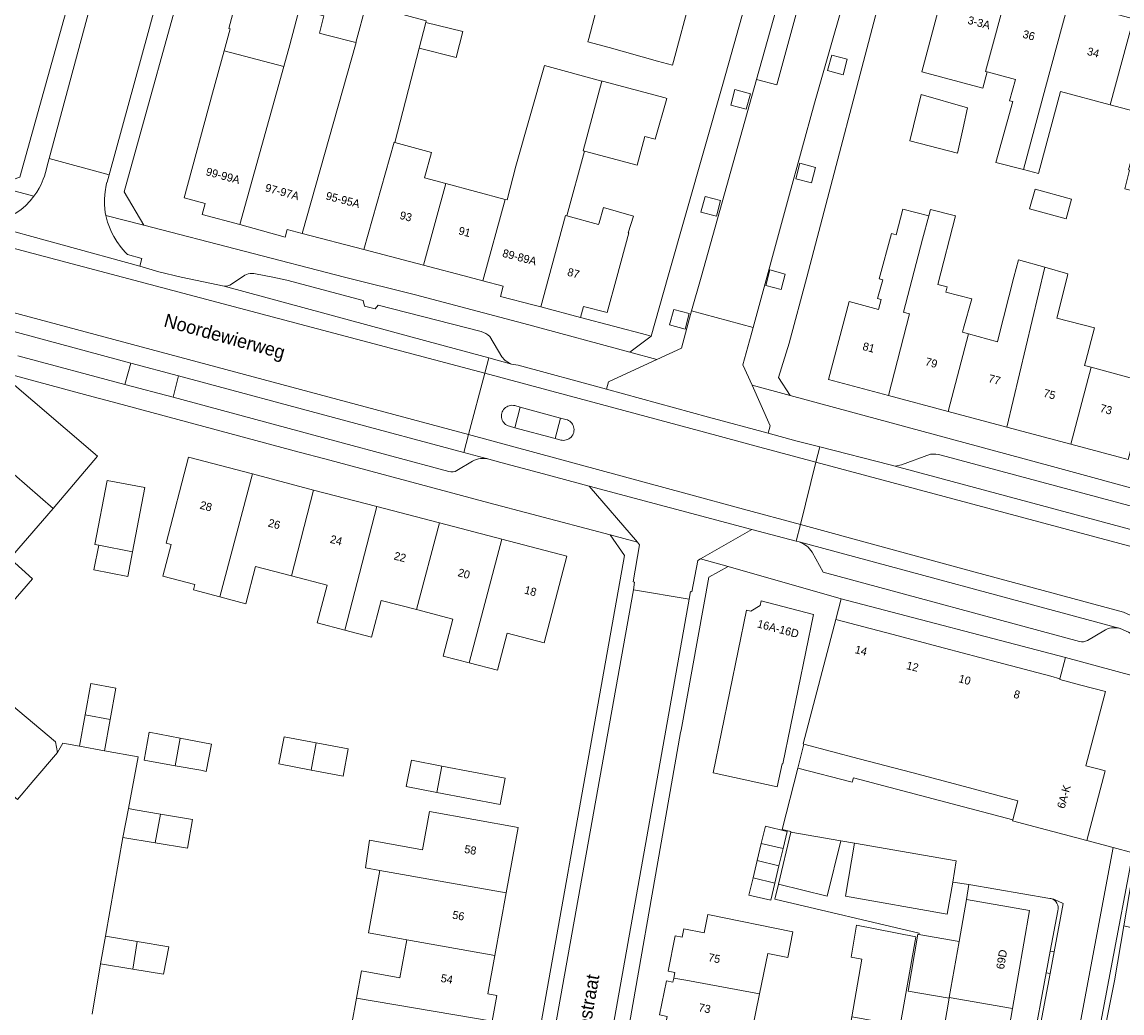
# Model space of a CAD drawing. Header units: metres. Extents: x 151448 to 154749, y 463108 to 465296.
# Tile 206 of 256: x 153631 to 153734, y 463431 to 463524. Entities that reach past the tile are written whole.
import ezdxf
from ezdxf.enums import TextEntityAlignment as Align

# ---------------------------------------------------------------- set-up
doc = ezdxf.new("R2010")
doc.units = ezdxf.units.M
for name, color, linetype, lineweight in [('B-PV-GR-GROENVOORZIENING-GV', 253, 'Continuous', 9), ('B-PV-GR-HAAG-GV', 253, 'Continuous', 9), ('B-PV-IE-TERREINAFSCHEIDING_KUNSTMATIG_HEKWERK-G', 253, 'Continuous', 9), ('B-PV-OG-BEBOUWING-GV', 1, 'Continuous', 9), ('B-PV-OG-BEBOUWING-T18', 2, 'Continuous', 9), ('B-PV-OG-TERREIN_BEGROEID-GV', 253, 'Continuous', 9), ('B-PV-OG-TERREIN_ERF-GV', 253, 'Continuous', 9), ('B-PV-OG-TOPOGRAFIE-T18', 2, 'Continuous', 9), ('B-PV-VH-GESLOTENVERHARDING_ASFALT-GV', 253, 'Continuous', 9), ('B-PV-VH-OPENVERHARDING_BETONSTRAATSTEEN-GV', 253, 'Continuous', 9), ('B-PV-VH-OPENVERHARDING_STRAATBAKSTEEN-GV', 253, 'Continuous', 9), ('B-PV-VH-OPENVERHARDING_TEGEL-GV', 253, 'Continuous', 9)]:
    doc.layers.add(name, color=color, linetype=linetype, lineweight=lineweight)
doc.styles.add('Drong', font='txt', dxfattribs={"height": 1.8})

msp = doc.modelspace()

# ---------------------------------------------------------------- linework, layer by layer
at = {"layer": 'B-PV-GR-GROENVOORZIENING-GV', "flags": 128}
for points in [[(153707.5, 463518.917), (153707.888, 463520.367), (153706.439, 463520.757), (153706.051, 463519.307)], [(153698.449, 463515.695), (153698.837, 463517.145), (153697.388, 463517.535), (153697, 463516.085)], [(153704.532, 463508.809), (153704.92, 463510.259), (153703.471, 463510.649), (153703.083, 463509.199)], [(153695.66, 463505.705), (153696.048, 463507.155), (153694.599, 463507.545), (153694.211, 463506.095)], [(153701.712, 463498.851), (153702.1, 463500.301), (153700.651, 463500.691), (153700.263, 463499.241)], [(153692.738, 463495.157), (153693.126, 463496.607), (153691.677, 463496.997), (153691.289, 463495.547)], [(153726.843, 463434.983), (153726.483, 463435.05), (153725.194, 463428.137), (153725.534, 463428.074)]]:
    msp.add_lwpolyline(points, close=True, dxfattribs=at)
for points in [[(153727.22, 463437.005), (153728.064, 463441.502), (153727.185, 463441.913), (153726.922, 463441.968)], [(153727.559, 463440.824), (153726.86, 463437.072), (153727.22, 463437.005)], [(153743.259, 463425.624), (153741.106, 463430.424), (153737.946, 463438.423), (153733.739, 463439.422), (153732.865, 463434.293), (153728.085, 463410.435), (153725.48, 463396.944), (153723.759, 463388.074), (153722.349, 463381.24), (153724.987, 463380.644), (153727.477, 463383.744)]]:
    msp.add_lwpolyline(points, dxfattribs=at)
at = {"layer": 'B-PV-GR-GROENVOORZIENING-GV'}
msp.add_lwpolyline([(153726.922, 463441.968, -0.427342), (153727.559, 463440.824)], format="xyb", dxfattribs=at)
at = {"layer": 'B-PV-GR-HAAG-GV', "flags": 128}
for points in [[(153727.22, 463437.005), (153728.064, 463441.502), (153727.185, 463441.913), (153726.922, 463441.968)], [(153727.559, 463440.824), (153726.86, 463437.072), (153727.22, 463437.005)]]:
    msp.add_lwpolyline(points, dxfattribs=at)
at = {"layer": 'B-PV-GR-HAAG-GV'}
msp.add_lwpolyline([(153726.922, 463441.968, -0.427342), (153727.559, 463440.824)], format="xyb", dxfattribs=at)
at = {"layer": 'B-PV-GR-HAAG-GV', "flags": 128}
msp.add_lwpolyline([(153726.483, 463435.05), (153725.194, 463428.137), (153725.534, 463428.074), (153726.843, 463434.983)], close=True, dxfattribs=at)
at = {"layer": 'B-PV-IE-TERREINAFSCHEIDING_KUNSTMATIG_HEKWERK-G', "flags": 128}
msp.add_lwpolyline([(153733.739, 463439.422), (153732.865, 463434.293), (153728.085, 463410.435), (153725.48, 463396.944), (153723.759, 463388.074)], dxfattribs=at)
at = {"layer": 'B-PV-OG-BEBOUWING-GV', "flags": 128}
for points in [[(153693.246, 463526.108), (153685.332, 463528.265), (153685.301, 463528.15), (153684.967, 463528.24), (153683.542, 463528.607), (153683.585, 463528.76), (153680.265, 463529.695), (153679.66, 463527.547), (153679.981, 463527.457), (153679.805, 463526.728), (153684.183, 463525.619), (153684.59, 463525.509), (153683.723, 463522.291), (153683.641, 463521.979), (153685.649, 463521.451), (153690.163, 463520.18), (153691.55, 463519.809), (153691.643, 463520.158)], [(153720.959, 463519.18), (153720.81, 463519.22), (153722.989, 463527.245), (153723.119, 463527.21), (153723.318, 463527.958), (153717.589, 463529.487), (153714.842, 463519.197), (153720.556, 463517.671)], [(153656.671, 463525.009), (153656.923, 463525.948), (153651.225, 463527.475), (153650.09, 463523.241), (153650.219, 463523.206), (153649.661, 463521.163), (153655.243, 463519.678), (153655.788, 463521.714)], [(153724.348, 463510.059), (153726.415, 463517.723), (153728.581, 463525.752), (153723.119, 463527.21), (153722.989, 463527.245), (153720.81, 463519.22), (153720.959, 463519.18), (153723.596, 463518.476), (153723.042, 463516.489), (153723.361, 463516.406), (153721.778, 463510.725)], [(153661.985, 463521.913), (153656.944, 463504.1), (153662.72, 463502.583), (153665.552, 463512.608), (153665.606, 463512.593), (153667.888, 463521.397), (153668.513, 463523.811), (153668.549, 463523.949), (153664.51, 463525.037), (153662.93, 463525.463), (153661.975, 463521.916)], [(153732.467, 463516.107), (153734.631, 463524.136), (153728.581, 463525.752), (153726.415, 463517.723), (153724.348, 463510.059), (153725.747, 463509.697), (153727.824, 463517.347)], [(153655.243, 463519.678), (153651.113, 463504.916), (153655.357, 463503.757), (153655.551, 463504.466), (153656.944, 463504.1), (153661.985, 463521.913), (153661.975, 463521.916), (153659.244, 463522.622), (153658.571, 463522.796), (153658.957, 463524.412), (153656.671, 463525.009), (153655.788, 463521.714)], [(153732.467, 463516.107), (153735.625, 463515.264), (153734.164, 463510.021), (153734.273, 463509.996), (153733.84, 463508.268), (153735.632, 463507.82), (153735.431, 463507.04), (153736.053, 463506.887), (153738.173, 463514.583), (153740.382, 463522.601), (153734.631, 463524.136)], [(153667.888, 463521.397), (153671.347, 463520.535), (153671.95, 463522.955), (153668.513, 463523.811)], [(153651.113, 463504.916), (153655.243, 463519.678), (153649.661, 463521.163), (153648.574, 463517.181), (153645.909, 463507.423), (153647.887, 463506.882), (153647.611, 463505.872)], [(153683.319, 463511.766), (153683.197, 463511.799), (153684.964, 463518.313), (153679.58, 463519.787), (153676.93, 463510.382), (153676.091, 463507.225), (153675.914, 463507.273), (153673.834, 463499.663), (153675.743, 463499.162), (153675.493, 463498.209), (153678.619, 463497.388), (153679.243, 463497.224), (153679.996, 463500), (153681.56, 463505.765), (153681.691, 463505.73)], [(153684.964, 463518.313), (153683.197, 463511.799), (153683.319, 463511.766), (153688.265, 463510.467), (153688.984, 463513.154), (153689.951, 463512.906), (153691.03, 463516.706), (153690.861, 463516.754), (153685.012, 463518.314)], [(153718.187, 463511.579), (153718.713, 463513.945), (153719.124, 463515.818), (153714.795, 463517.074), (153713.72, 463512.739)], [(153662.72, 463502.583), (153668.287, 463501.12), (153670.378, 463508.751), (153668.388, 463509.282), (153669.024, 463511.662), (153665.606, 463512.593), (153665.552, 463512.608)], [(153668.287, 463501.12), (153672.552, 463500), (153673.834, 463499.663), (153675.914, 463507.273), (153670.378, 463508.751)], [(153724.933, 463506.387), (153728.34, 463505.454), (153728.841, 463507.281), (153725.433, 463508.214)], [(153679.243, 463497.224), (153682.971, 463496.245), (153683.242, 463497.274), (153685.441, 463496.697), (153686.346, 463500), (153687.481, 463504.137), (153687.424, 463504.153), (153687.913, 463505.711), (153685.102, 463506.522), (153684.696, 463505.09), (153684.653, 463504.939), (153681.691, 463505.73), (153681.56, 463505.765), (153679.996, 463500)], [(153711.734, 463488.946), (153713.699, 463496.577), (153713.12, 463496.731), (153713.149, 463496.756), (153714.934, 463503.566), (153715.503, 463505.736), (153713.073, 463506.363), (153712.454, 463503.964), (153712.01, 463504.084), (153710.864, 463499.858), (153711.198, 463499.768), (153710.719, 463498.005), (153711.049, 463497.916), (153710.799, 463496.995), (153708.078, 463497.733), (153706.135, 463490.437)], [(153713.12, 463496.731), (153713.699, 463496.577), (153711.734, 463488.946), (153717.321, 463487.457), (153719.213, 463494.712), (153718.643, 463494.867), (153718.742, 463495.237), (153719.542, 463497.972), (153717.097, 463498.604), (153717.225, 463499.102), (153716.346, 463499.329), (153717.998, 463505.723), (153715.658, 463506.327), (153715.503, 463505.736), (153714.934, 463503.566), (153713.149, 463496.756)], [(153717.321, 463487.457), (153722.795, 463485.999), (153726.362, 463500.931), (153723.88, 463501.631), (153723.462, 463500), (153722.017, 463494.361), (153721.919, 463493.978), (153719.213, 463494.712)], [(153722.795, 463485.999), (153728.768, 463484.408), (153730.69, 463491.599), (153730.062, 463491.769), (153730.172, 463492.188), (153730.979, 463495.274), (153727.483, 463496.188), (153728.432, 463500), (153728.513, 463500.325), (153726.362, 463500.931)], [(153728.768, 463484.408), (153734.151, 463482.974), (153736.064, 463490.141), (153735.573, 463490.274), (153730.69, 463491.599)], [(153623.936, 463486.873), (153633.665, 463478.416), (153637.829, 463483.28), (153628.757, 463491.048), (153626.212, 463488.076), (153625.493, 463488.692)], [(153629.886, 463474.003), (153633.665, 463478.416), (153623.936, 463486.873), (153622.394, 463485.073), (153623.188, 463484.393), (153620.936, 463481.762)], [(153649.262, 463470.151), (153652.296, 463481.626), (153646.339, 463483.184), (153644.241, 463475.159), (153644.696, 463475.04), (153643.924, 463472.089), (153646.918, 463471.306), (153646.785, 463470.798)], [(153617.432, 463477.67), (153626.374, 463469.902), (153626.243, 463469.749), (153628.361, 463467.92), (153629.341, 463469.055), (153631.746, 463471.839), (153629.747, 463473.65), (153629.652, 463473.73), (153629.886, 463474.003), (153620.936, 463481.762)], [(153641.089, 463474.36), (153642.248, 463480.35), (153638.732, 463481.03), (153637.573, 463475.04), (153637.932, 463474.971)], [(153658.022, 463480.129), (153652.296, 463481.626), (153649.262, 463470.151), (153651.697, 463469.514), (153652.602, 463472.977), (153655.944, 463472.104)], [(153663.934, 463478.584), (153658.022, 463480.129), (153655.944, 463472.104), (153659.282, 463471.231), (153658.363, 463467.716), (153660.946, 463467.04)], [(153660.946, 463467.04), (153663.435, 463466.389), (153664.333, 463469.822), (153667.64, 463468.957), (153669.772, 463477.057), (153663.934, 463478.584)], [(153667.64, 463468.957), (153671.026, 463468.072), (153670.124, 463464.62), (153672.554, 463463.985), (153675.607, 463475.531), (153669.772, 463477.057)], [(153637.932, 463474.971), (153637.487, 463472.667), (153640.644, 463472.057), (153641.089, 463474.36)], [(153672.554, 463463.985), (153675.206, 463463.291), (153676.111, 463466.753), (153679.562, 463465.851), (153681.678, 463473.944), (153675.607, 463475.531)], [(153701.862, 463454.55), (153704.739, 463468.502), (153699.853, 463469.773), (153699.744, 463469.357), (153698.882, 463468.825), (153698.46, 463468.911), (153695.357, 463453.725), (153701.344, 463452.416), (153701.813, 463454.561)], [(153703.842, 463456.392), (153708.987, 463455.034), (153713.918, 463453.732), (153718.849, 463452.43), (153723.832, 463451.114), (153723.362, 463449.333), (153723.338, 463449.242), (153730.276, 463447.41), (153731.991, 463453.905), (153731.295, 463454.089), (153730.193, 463454.38), (153732.022, 463461.305), (153729.731, 463461.91), (153727.739, 463462.436), (153727.757, 463462.508), (153726.9, 463462.734), (153721.917, 463464.05), (153716.986, 463465.352), (153712.055, 463466.654), (153706.834, 463468.033), (153703.765, 463456.412)], [(153636.671, 463459.128), (153638.997, 463458.704), (153639.532, 463461.637), (153637.206, 463462.061)], [(153627.201, 463457.024), (153629.549, 463455.027), (153627.994, 463453.199), (153630.333, 463451.21), (153631.885, 463453.041), (153634.078, 463455.629), (153633.895, 463456.605), (153629.77, 463460.074)], [(153638.997, 463458.704), (153636.671, 463459.128), (153636.136, 463456.195), (153638.462, 463455.771)], [(153645.064, 463454.38), (153645.556, 463456.962), (153642.636, 463457.517), (153642.167, 463454.898)], [(153645.556, 463456.962), (153645.064, 463454.38), (153647.463, 463453.95), (153647.988, 463453.847), (153648.475, 463456.406)], [(153658.26, 463456.519), (153655.261, 463457.091), (153654.776, 463454.55), (153657.776, 463453.978)], [(153657.776, 463453.978), (153660.775, 463453.405), (153661.26, 463455.946), (153658.26, 463456.519)], [(153669.533, 463451.879), (153670.006, 463454.348), (153667.151, 463454.894), (153666.678, 463452.425)], [(153670.006, 463454.348), (153669.533, 463451.879), (153675.45, 463450.746), (153675.922, 463453.215)], [(153640.191, 463447.686), (153643.209, 463447.175), (153643.708, 463449.867), (153641.338, 463450.269), (153640.726, 463450.373)], [(153664.208, 463444.608), (153676.006, 463442.503), (153677.12, 463448.597), (153668.843, 463450.11), (153668.188, 463446.525), (153663.253, 463447.427), (153662.852, 463444.85)], [(153643.708, 463449.867), (153643.209, 463447.175), (153646.228, 463446.664), (153646.685, 463449.363)], [(153701.892, 463446.637), (153702.276, 463448.246), (153700.234, 463448.734), (153699.85, 463447.125)], [(153701.507, 463445.028), (153701.892, 463446.637), (153699.85, 463447.125), (153699.465, 463445.517)], [(153699.081, 463443.908), (153701.123, 463443.42), (153701.507, 463445.028), (153699.465, 463445.517)], [(153666.722, 463438.124), (153674.938, 463436.656), (153676.006, 463442.503), (153664.208, 463444.608), (153663.139, 463438.764)], [(153699.081, 463443.908), (153698.696, 463442.299), (153700.739, 463441.811), (153701.123, 463443.42)], [(153723.34, 463431.703), (153724.92, 463440.868), (153719.019, 463441.886), (153718.345, 463437.977), (153717.423, 463432.723)], [(153691.671, 463434.545), (153692.796, 463434.365), (153699.687, 463433.077), (153700.451, 463436.845), (153702.325, 463436.465), (153702.814, 463438.879), (153694.852, 463440.493), (153694.504, 463438.776), (153692.621, 463439.158), (153692.462, 463438.371), (153691.812, 463438.503), (153691.14, 463435.187), (153691.775, 463435.058)], [(153708.319, 463430.927), (153708.504, 463430.881), (153712.819, 463430.107), (153714.246, 463438.038), (153714.309, 463438.389), (153708.738, 463439.478), (153708.258, 463436.503), (153709.248, 463436.321)], [(153641.537, 463437.962), (153638.556, 463438.464), (153638.115, 463435.885), (153641.117, 463435.387)], [(153644.486, 463437.466), (153641.537, 463437.962), (153641.117, 463435.387), (153643.989, 463434.911)], [(153674.938, 463436.656), (153666.722, 463438.124), (153666.071, 463434.561), (153662.498, 463435.214), (153662.031, 463432.656), (153674.7, 463430.53), (153675.139, 463432.932), (153674.286, 463433.088)], [(153714.588, 463438.624), (153714.498, 463438.64), (153713.58, 463433.315), (153717.411, 463432.655), (153717.423, 463432.723), (153718.345, 463437.977)], [(153699.687, 463433.077), (153692.796, 463434.365), (153691.671, 463434.545), (153691.595, 463434.168), (153691, 463434.289), (153690.353, 463431.102), (153691.071, 463430.956), (153690.946, 463430.341), (153692.865, 463429.951), (153692.51, 463428.198), (153700.46, 463426.586), (153700.918, 463428.845), (153698.912, 463429.252)], [(153664.544, 463426.145), (153672.789, 463424.684), (153673.399, 463428.022), (153674.214, 463427.873), (153674.7, 463430.53), (153662.031, 463432.656), (153661.568, 463430.122), (153665.151, 463429.467)], [(153723.34, 463431.703), (153717.423, 463432.723), (153717.411, 463432.655), (153715.872, 463423.726), (153721.788, 463422.706)]]:
    msp.add_lwpolyline(points, close=True, dxfattribs=at)
at = {"layer": 'B-PV-OG-TERREIN_BEGROEID-GV', "flags": 128}
for points in [[(153728.085, 463410.435), (153732.865, 463434.293), (153733.739, 463439.422), (153735.454, 463449.482), (153737.87, 463461.774), (153749.847, 463458.528), (153767.162, 463453.902), (153826.914, 463437.942), (153837.174, 463435.16), (153848.514, 463432.091), (153853.437, 463430.758)], [(153854.2, 463431.125), (153824.105, 463439.029), (153788.142, 463448.475), (153738.617, 463461.68), (153737.89, 463461.874), (153737.59, 463461.954), (153736.971, 463458.913), (153734.577, 463446.24), (153730.539, 463424.83)]]:
    msp.add_lwpolyline(points, dxfattribs=at)
at = {"layer": 'B-PV-OG-TERREIN_ERF-GV', "flags": 128}
for points in [[(153668.549, 463523.949), (153668.513, 463523.811), (153671.95, 463522.955), (153671.347, 463520.535), (153667.888, 463521.397), (153665.606, 463512.593), (153669.024, 463511.662), (153668.388, 463509.282), (153670.378, 463508.751), (153675.914, 463507.273), (153676.091, 463507.225), (153676.93, 463510.382), (153679.58, 463519.787), (153684.964, 463518.313), (153685.012, 463518.314), (153690.861, 463516.754), (153691.03, 463516.706), (153689.951, 463512.906), (153688.984, 463513.154), (153688.265, 463510.467), (153683.319, 463511.766), (153681.691, 463505.73), (153684.653, 463504.939), (153684.696, 463505.09), (153685.102, 463506.522), (153687.913, 463505.711), (153687.424, 463504.153), (153687.481, 463504.137), (153686.346, 463500), (153685.441, 463496.697), (153683.242, 463497.274), (153682.971, 463496.245), (153689.113, 463494.63), (153689.575, 463494.511), (153691.115, 463500), (153696.248, 463518.021), (153712.651, 463576.381)], [(153646.581, 463530.56), (153640.322, 463507.982), (153642.149, 463504.853), (153660.909, 463500), (153667.531, 463498.364), (153678.135, 463495.555), (153687.566, 463493.004), (153689.575, 463494.511), (153689.113, 463494.63), (153682.971, 463496.245), (153679.243, 463497.224), (153678.619, 463497.388), (153675.493, 463498.209), (153675.743, 463499.162), (153673.834, 463499.663), (153672.552, 463500), (153668.287, 463501.12), (153662.72, 463502.583), (153656.944, 463504.1), (153655.551, 463504.466), (153655.357, 463503.757), (153651.113, 463504.916), (153647.611, 463505.872), (153647.887, 463506.882), (153645.909, 463507.423), (153648.574, 463517.181), (153649.661, 463521.163), (153650.219, 463523.206), (153650.09, 463523.241), (153651.225, 463527.475)], [(153735.625, 463515.264), (153732.467, 463516.107), (153727.824, 463517.347), (153725.747, 463509.697), (153724.348, 463510.059), (153721.778, 463510.725), (153723.361, 463516.406), (153723.042, 463516.489), (153723.596, 463518.476), (153720.959, 463519.18), (153720.556, 463517.671), (153714.842, 463519.197), (153717.589, 463529.487)], [(153711.503, 463528.131), (153711.501, 463528.124), (153704.099, 463500), (153702.474, 463493.842), (153701.468, 463490.648), (153702.543, 463488.953), (153727.056, 463482.321), (153755.143, 463474.654), (153784.213, 463466.809), (153822.793, 463456.693), (153825.007, 463458.12), (153831.807, 463484.135), (153834.617, 463495.194)], [(153658.957, 463524.412), (153658.571, 463522.796), (153659.244, 463522.622), (153661.975, 463521.916), (153662.93, 463525.463)], [(153693.246, 463526.108), (153691.643, 463520.158), (153691.55, 463519.809), (153690.163, 463520.18), (153685.649, 463521.451), (153683.641, 463521.979), (153683.723, 463522.291), (153684.59, 463525.509)], [(153734.151, 463482.974), (153728.768, 463484.408), (153722.795, 463485.999), (153717.321, 463487.457), (153711.734, 463488.946), (153706.135, 463490.437), (153708.078, 463497.733), (153710.799, 463496.995), (153711.049, 463497.916), (153710.719, 463498.005), (153711.198, 463499.768), (153710.864, 463499.858), (153712.01, 463504.084), (153712.454, 463503.964), (153713.073, 463506.363), (153715.503, 463505.736), (153715.658, 463506.327), (153717.998, 463505.723), (153716.346, 463499.329), (153717.225, 463499.102), (153717.097, 463498.604), (153719.542, 463497.972), (153718.742, 463495.237), (153718.643, 463494.867), (153719.213, 463494.712), (153721.919, 463493.978), (153722.017, 463494.361), (153723.462, 463500), (153723.88, 463501.631), (153726.362, 463500.931), (153728.513, 463500.325), (153728.432, 463500), (153727.483, 463496.188), (153730.979, 463495.274), (153730.172, 463492.188), (153730.062, 463491.769), (153730.69, 463491.599), (153735.573, 463490.274)], [(153678.406, 463477.887), (153674.403, 463478.947), (153659.052, 463483.035), (153656.676, 463483.672), (153639.664, 463488.233), (153636.951, 463488.963), (153624.7, 463492.257)], [(153628.757, 463491.048), (153637.829, 463483.28), (153633.665, 463478.416), (153629.886, 463474.003)], [(153676.635, 463415.553), (153687.084, 463474.012), (153685.74, 463475.946), (153678.406, 463477.887)], [(153629.747, 463473.65), (153631.746, 463471.839), (153629.341, 463469.055)], [(153715.872, 463423.726), (153717.411, 463432.655), (153713.58, 463433.315), (153714.498, 463438.64), (153714.588, 463438.624), (153714.606, 463438.732), (153701.125, 463441.906), (153701.462, 463443.322), (153702.617, 463448.176), (153702.63, 463448.229), (153701.803, 463448.433), (153703.284, 463454.16), (153703.842, 463456.392), (153703.765, 463456.412), (153706.834, 463468.033), (153707.334, 463469.957), (153696.749, 463472.986), (153694.949, 463471.995), (153692.356, 463457.698), (153692.318, 463457.488), (153685.728, 463419.995)], [(153629.77, 463460.074), (153633.895, 463456.605), (153634.078, 463455.629), (153634.593, 463456.484), (153636.136, 463456.195), (153636.671, 463459.128), (153637.206, 463462.061), (153639.532, 463461.637), (153638.997, 463458.704), (153638.462, 463455.771), (153641.607, 463455.198), (153640.726, 463450.373), (153641.338, 463450.269), (153643.708, 463449.867), (153646.685, 463449.363), (153646.228, 463446.664), (153643.209, 463447.175), (153640.191, 463447.686), (153638.556, 463438.464), (153641.537, 463437.962), (153644.486, 463437.466), (153643.989, 463434.911), (153641.117, 463435.387), (153638.115, 463435.885), (153637.331, 463431.17)], [(153637.331, 463431.17), (153638.115, 463435.885), (153638.556, 463438.464), (153640.191, 463447.686), (153640.726, 463450.373), (153641.607, 463455.198), (153638.462, 463455.771), (153636.136, 463456.195), (153634.593, 463456.484), (153634.078, 463455.629), (153631.885, 463453.041), (153630.333, 463451.21)], [(153661.568, 463430.122), (153662.031, 463432.656), (153662.498, 463435.214), (153666.071, 463434.561), (153666.722, 463438.124), (153663.139, 463438.764), (153664.208, 463444.608), (153662.852, 463444.85), (153663.253, 463447.427), (153668.188, 463446.525), (153668.843, 463450.11), (153677.12, 463448.597), (153676.006, 463442.503), (153674.938, 463436.656), (153674.286, 463433.088), (153675.139, 463432.932), (153674.7, 463430.53)], [(153726.833, 463441.986), (153719.259, 463443.278), (153719.019, 463441.886), (153724.92, 463440.868), (153723.34, 463431.703), (153721.788, 463422.706), (153720.237, 463413.709), (153718.657, 463404.544), (153719.741, 463404.326)], [(153723.148, 463417.157), (153723.526, 463419.185), (153724.821, 463426.136), (153725.194, 463428.137), (153726.483, 463435.05), (153726.86, 463437.072), (153727.559, 463440.824)]]:
    msp.add_lwpolyline(points, dxfattribs=at)
for points in [[(153718.187, 463511.579), (153713.72, 463512.739), (153714.795, 463517.074), (153719.124, 463515.818), (153718.713, 463513.945)], [(153724.933, 463506.387), (153725.433, 463508.214), (153728.841, 463507.281), (153728.34, 463505.454)], [(153667.64, 463468.957), (153664.333, 463469.822), (153663.435, 463466.389), (153660.946, 463467.04), (153658.363, 463467.716), (153659.282, 463471.231), (153655.944, 463472.104), (153652.602, 463472.977), (153651.697, 463469.514), (153649.262, 463470.151), (153646.785, 463470.798), (153646.918, 463471.306), (153643.924, 463472.089), (153644.696, 463475.04), (153644.241, 463475.159), (153646.339, 463483.184), (153652.296, 463481.626), (153658.022, 463480.129), (153663.934, 463478.584), (153669.772, 463477.057), (153675.607, 463475.531), (153681.678, 463473.944), (153679.562, 463465.851), (153676.111, 463466.753), (153675.206, 463463.291), (153672.554, 463463.985), (153670.124, 463464.62), (153671.026, 463468.072)], [(153637.932, 463474.971), (153637.573, 463475.04), (153638.732, 463481.03), (153642.248, 463480.35), (153641.089, 463474.36), (153640.644, 463472.057), (153637.487, 463472.667)], [(153701.862, 463454.55), (153701.813, 463454.561), (153701.344, 463452.416), (153695.357, 463453.725), (153698.46, 463468.911), (153698.882, 463468.825), (153699.744, 463469.357), (153699.853, 463469.773), (153704.739, 463468.502)], [(153727.757, 463462.508), (153728.276, 463464.5), (153707.334, 463469.957), (153706.834, 463468.033), (153712.055, 463466.654), (153716.986, 463465.352), (153721.917, 463464.05), (153726.9, 463462.734)], [(153728.276, 463464.5), (153727.757, 463462.508), (153727.739, 463462.436), (153729.731, 463461.91), (153732.022, 463461.305), (153730.193, 463454.38), (153731.295, 463454.089), (153731.991, 463453.905), (153730.276, 463447.41), (153732.745, 463446.735), (153734.577, 463446.24), (153736.971, 463458.913), (153737.59, 463461.954)], [(153645.064, 463454.38), (153642.167, 463454.898), (153642.636, 463457.517), (153645.556, 463456.962), (153648.475, 463456.406), (153647.988, 463453.847), (153647.463, 463453.95)], [(153657.776, 463453.978), (153654.776, 463454.55), (153655.261, 463457.091), (153658.26, 463456.519), (153661.26, 463455.946), (153660.775, 463453.405)], [(153708.987, 463455.034), (153703.842, 463456.392), (153703.284, 463454.16), (153708.352, 463452.832), (153708.48, 463453.26), (153723.362, 463449.333), (153723.832, 463451.114), (153718.849, 463452.43), (153713.918, 463453.732)], [(153670.006, 463454.348), (153675.922, 463453.215), (153675.45, 463450.746), (153669.533, 463451.879), (153666.678, 463452.425), (153667.151, 463454.894)], [(153701.123, 463443.42), (153700.739, 463441.811), (153698.696, 463442.299), (153699.081, 463443.908), (153699.465, 463445.517), (153699.85, 463447.125), (153700.234, 463448.734), (153702.276, 463448.246), (153701.892, 463446.637), (153701.507, 463445.028)], [(153699.687, 463433.077), (153698.912, 463429.252), (153700.918, 463428.845), (153700.46, 463426.586), (153692.51, 463428.198), (153692.865, 463429.951), (153690.946, 463430.341), (153691.071, 463430.956), (153690.353, 463431.102), (153691, 463434.289), (153691.595, 463434.168), (153691.671, 463434.545), (153691.775, 463435.058), (153691.14, 463435.187), (153691.812, 463438.503), (153692.462, 463438.371), (153692.621, 463439.158), (153694.504, 463438.776), (153694.852, 463440.493), (153702.814, 463438.879), (153702.325, 463436.465), (153700.451, 463436.845)], [(153705.734, 463423.707), (153703.742, 463424.045), (153704.594, 463429.125), (153707.908, 463428.539), (153708.319, 463430.927), (153709.248, 463436.321), (153708.258, 463436.503), (153708.738, 463439.478), (153714.309, 463438.389), (153714.246, 463438.038), (153712.819, 463430.107), (153711.552, 463423.065), (153711.492, 463422.731)]]:
    msp.add_lwpolyline(points, close=True, dxfattribs=at)
at = {"layer": 'B-PV-OG-TERREIN_ERF-GV'}
for points in [[(153726.922, 463441.968, 0.023773), (153726.833, 463441.986)], [(153727.559, 463440.824, 0.427342), (153726.922, 463441.968)]]:
    msp.add_lwpolyline(points, format="xyb", dxfattribs=at)
at = {"layer": 'B-PV-VH-GESLOTENVERHARDING_ASFALT-GV', "flags": 128}
for points in [[(153674.025, 463491.031), (153674.406, 463492.462), (153668.718, 463494.008), (153649.653, 463499.161), (153645.63, 463500), (153643.547, 463500.521), (153641.784, 463501.048), (153627.215, 463505.019), (153625.762, 463505.415), (153617.778, 463507.516), (153584.839, 463516.382), (153580.092, 463517.55), (153579.689, 463516.006)], [(153672.497, 463485.301), (153674.025, 463491.031), (153579.689, 463516.006), (153578.264, 463510.547)], [(153605.853, 463501.419), (153608.398, 463500.724), (153609.466, 463500.442), (153621.135, 463497.303), (153623.193, 463496.77), (153625.741, 463496.097), (153627.668, 463495.571), (153640.936, 463491.971), (153645.399, 463490.779), (153660.681, 463486.697), (153672.056, 463483.649), (153672.497, 463485.301), (153578.264, 463510.547), (153577.824, 463508.861), (153580.104, 463508.246), (153598.764, 463503.289)], [(153705.314, 463484.157), (153703.085, 463484.726), (153700.495, 463485.431), (153694.935, 463486.943), (153685.394, 463489.538), (153677.146, 463491.782), (153676.517, 463491.889), (153674.406, 463492.462), (153674.025, 463491.031), (153694.535, 463485.521), (153699.722, 463484.128), (153704.957, 463482.727)], [(153672.497, 463485.301), (153692.917, 463479.771), (153698.18, 463478.346), (153703.506, 463476.897), (153704.957, 463482.727), (153699.722, 463484.128), (153694.535, 463485.521), (153674.025, 463491.031)], [(153692.917, 463479.771), (153672.497, 463485.301), (153672.056, 463483.649), (153674.4, 463483.021), (153675.518, 463482.708), (153679.507, 463481.641), (153683.777, 463480.489), (153698.96, 463476.43), (153703.12, 463475.347), (153703.506, 463476.897), (153698.18, 463478.346)]]:
    msp.add_lwpolyline(points, close=True, dxfattribs=at)
at = {"layer": 'B-PV-VH-GESLOTENVERHARDING_ASFALT-GV'}
for points in [[(153676.815, 463488.01, 1.0041465), (153676.316, 463486.085)], [(153676.316, 463486.085, -1.0041465), (153676.815, 463488.01)], [(153681.117, 463484.799, 1.0089538), (153681.603, 463486.716)], [(153681.603, 463486.716, -1.0089538), (153681.117, 463484.799)]]:
    msp.add_lwpolyline(points, format="xyb", dxfattribs=at)
at = {"layer": 'B-PV-VH-GESLOTENVERHARDING_ASFALT-GV', "flags": 128}
for points in [[(153676.822, 463485.948), (153677.331, 463487.883), (153676.815, 463488.01)], [(153676.815, 463488.01), (153677.331, 463487.883)], [(153677.331, 463487.883), (153681.096, 463486.856), (153681.603, 463486.716)], [(153676.316, 463486.085), (153676.822, 463485.948)], [(153681.117, 463484.799), (153680.585, 463484.933), (153676.822, 463485.948), (153676.316, 463486.085)], [(153681.603, 463486.716), (153681.096, 463486.856), (153680.585, 463484.933)], [(153680.585, 463484.933), (153681.117, 463484.799)], [(153759.663, 463469.648), (153711.9, 463482.475), (153705.314, 463484.157), (153704.957, 463482.727), (153759.558, 463468.12), (153807.391, 463455.245)], [(153807.391, 463455.245), (153759.558, 463468.12), (153704.957, 463482.727), (153703.506, 463476.897), (153718.7, 463472.764), (153733.718, 463468.724), (153735.366, 463467.973), (153738.673, 463466.311), (153740.762, 463465.168), (153741.942, 463464.82)], [(153741.443, 463462.81), (153741.969, 463464.808), (153741.947, 463464.818), (153741.942, 463464.82), (153740.762, 463465.168), (153738.673, 463466.311), (153735.366, 463467.973), (153733.718, 463468.724), (153718.7, 463472.764), (153703.506, 463476.897), (153703.12, 463475.347), (153703.391, 463475.277), (153733.387, 463467.211), (153734.166, 463466.851), (153739.292, 463463.644)]]:
    msp.add_lwpolyline(points, dxfattribs=at)
at = {"layer": 'B-PV-VH-OPENVERHARDING_BETONSTRAATSTEEN-GV', "flags": 128}
for points in [[(153633.311, 463511.1), (153638.911, 463509.574), (153642.563, 463522.871), (153647.289, 463540.403), (153641.704, 463541.899), (153638.87, 463531.659), (153638.054, 463528.712), (153637.796, 463527.755)], [(153693.345, 463496.879), (153699.09, 463495.316), (153702.398, 463507.407), (153704.842, 463516.247), (153708.859, 463530.339), (153709.531, 463532.84), (153705.633, 463533.875), (153701.291, 463517.982), (153699.409, 463518.482), (153694.221, 463500)], [(153703.85, 463534.351), (153699.409, 463518.482), (153701.291, 463517.982), (153705.633, 463533.875)], [(153694.935, 463486.943), (153700.495, 463485.431), (153700.684, 463486.125), (153698.99, 463489.92), (153698.14, 463491.823), (153698.901, 463494.621), (153699.09, 463495.316), (153693.345, 463496.879), (153693.151, 463496.186), (153693.16, 463496.184), (153692.399, 463493.385), (153690.094, 463492.319), (153685.583, 463490.233), (153685.394, 463489.538)], [(153645.399, 463490.779), (153640.936, 463491.971), (153640.386, 463489.99), (153644.878, 463488.798)], [(153688.271, 463475.259), (153688.478, 463475.018), (153687.889, 463471.555), (153688.018, 463471.538), (153687.925, 463470.797), (153693.101, 463469.928), (153693.238, 463470.644), (153693.376, 463470.618), (153693.917, 463473.555), (153694.173, 463473.701), (153698.96, 463476.43), (153683.777, 463480.489)], [(153707.281, 463447.365), (153702.617, 463448.176), (153701.462, 463443.322), (153706.011, 463442.193)], [(153714.588, 463438.624), (153718.345, 463437.977), (153719.019, 463441.886), (153719.259, 463443.278), (153717.745, 463443.518), (153717.211, 463440.52), (153707.717, 463442.181), (153708.565, 463447.141), (153707.281, 463447.365), (153706.011, 463442.193), (153701.462, 463443.322), (153701.125, 463441.906), (153714.606, 463438.732)], [(153717.745, 463443.518), (153718.069, 463445.487), (153708.565, 463447.141), (153707.717, 463442.181), (153717.211, 463440.52)], [(153730.539, 463424.83), (153734.577, 463446.24), (153732.745, 463446.735), (153728.692, 463425.176)], [(153726.483, 463435.05), (153726.843, 463434.983), (153727.22, 463437.005), (153726.86, 463437.072)]]:
    msp.add_lwpolyline(points, close=True, dxfattribs=at)
for points in [[(153630.385, 463492.666), (153640.386, 463489.99), (153640.936, 463491.971), (153627.668, 463495.571)], [(153674.4, 463483.021), (153672.056, 463483.649), (153660.681, 463486.697), (153645.399, 463490.779), (153644.878, 463488.798), (153660.009, 463484.717), (153670.665, 463481.849)], [(153671.411, 463481.947), (153672.876, 463482.827)], [(153733.387, 463467.211), (153703.391, 463475.277)], [(153704.599, 463474.336), (153705.638, 463472.46), (153729.599, 463465.984)], [(153730.326, 463466.083), (153731.854, 463466.981)], [(153728.692, 463425.176), (153732.745, 463446.735), (153730.276, 463447.41), (153723.338, 463449.242), (153723.362, 463449.333), (153708.48, 463453.26), (153708.352, 463452.832), (153703.284, 463454.16), (153701.803, 463448.433), (153702.63, 463448.229), (153702.617, 463448.176), (153707.281, 463447.365), (153708.565, 463447.141), (153718.069, 463445.487), (153717.745, 463443.518), (153719.259, 463443.278), (153726.833, 463441.986)], [(153726.922, 463441.968), (153727.185, 463441.913), (153728.064, 463441.502), (153727.22, 463437.005), (153726.843, 463434.983), (153725.534, 463428.074), (153725.142, 463426.076), (153723.829, 463419.129), (153723.446, 463417.101), (153722.123, 463410.171), (153721.745, 463408.159), (153721.011, 463404.314), (153720.219, 463404.268), (153719.865, 463404.311)]]:
    msp.add_lwpolyline(points, dxfattribs=at)
at = {"layer": 'B-PV-VH-OPENVERHARDING_BETONSTRAATSTEEN-GV'}
for points in [[(153672.876, 463482.827, -0.194252), (153674.4, 463483.021)], [(153670.665, 463481.849, 0.177058), (153671.411, 463481.947)], [(153703.391, 463475.277, -0.1669632), (153704.599, 463474.336)], [(153731.854, 463466.981, -0.2022648), (153733.387, 463467.211)], [(153729.599, 463465.984, 0.2104843), (153730.326, 463466.083)], [(153726.833, 463441.986, -0.023773), (153726.922, 463441.968)]]:
    msp.add_lwpolyline(points, format="xyb", dxfattribs=at)
at = {"layer": 'B-PV-VH-OPENVERHARDING_STRAATBAKSTEEN-GV', "flags": 128}
for points in [[(153651.315, 463500), (153650.335, 463499.351)], [(153673.684, 463494.922), (153664.064, 463497.408), (153663.766, 463497.05), (153662.784, 463497.287), (153662.634, 463497.822), (153655.519, 463499.724), (153654.198, 463500), (153652.596, 463500.335)], [(153649.653, 463499.161), (153668.718, 463494.008), (153674.406, 463492.462), (153676.517, 463491.889)], [(153675.593, 463492.573), (153674.489, 463494.476)], [(153715.682, 463483.466), (153712.971, 463482.48), (153712.38, 463482.36), (153711.9, 463482.475)], [(153756.843, 463472.602), (153716.664, 463483.377)], [(153711.9, 463482.475), (153759.663, 463469.648)], [(153693.101, 463469.928), (153687.925, 463470.797), (153677.957, 463415.172)], [(153683.834, 463417.85), (153693.101, 463469.928)]]:
    msp.add_lwpolyline(points, dxfattribs=at)
at = {"layer": 'B-PV-VH-OPENVERHARDING_STRAATBAKSTEEN-GV'}
for points in [[(153652.596, 463500.335, 0.2364883), (153651.315, 463500)], [(153650.335, 463499.351, -0.1610459), (153649.653, 463499.161)], [(153674.489, 463494.476, 0.1396297), (153673.684, 463494.922)], [(153676.517, 463491.889, -0.1343067), (153675.593, 463492.573)], [(153716.664, 463483.377, 0.1334129), (153715.682, 463483.466)]]:
    msp.add_lwpolyline(points, format="xyb", dxfattribs=at)
at = {"layer": 'B-PV-VH-OPENVERHARDING_TEGEL-GV', "flags": 128}
for points in [[(153638.72, 463508.879), (153638.7, 463508.884), (153638.646, 463508.6), (153638.531, 463507.995), (153638.496, 463507.702), (153638.469, 463507.28), (153638.473, 463506.764), (153638.549, 463506.053), (153638.602, 463505.777), (153642.149, 463504.853), (153640.322, 463507.982), (153646.581, 463530.56), (153663.243, 463591.574), (153665.972, 463601.206)], [(153662.003, 463595.771), (153655.912, 463572.462), (153653.596, 463563.828), (153651.43, 463562.745), (153651.38, 463562.569), (153650.881, 463560.724), (153650.588, 463559.646), (153652.346, 463559.166), (153647.289, 463540.403), (153642.563, 463522.871), (153638.911, 463509.574), (153638.725, 463508.898), (153638.72, 463508.879)], [(153712.651, 463576.381), (153696.248, 463518.021), (153691.115, 463500), (153689.575, 463494.511), (153687.566, 463493.004), (153690.094, 463492.319), (153692.399, 463493.385), (153693.16, 463496.184), (153693.151, 463496.186), (153693.345, 463496.879)], [(153693.345, 463496.879), (153694.221, 463500), (153699.409, 463518.482), (153703.85, 463534.351), (153704.139, 463535.392), (153707.104, 463546.076), (153707.431, 463547.255), (153713.167, 463568.088), (153715.168, 463575.236)], [(153617.778, 463507.516), (153625.762, 463505.415), (153627.215, 463505.019), (153627.405, 463505.714), (153628.661, 463505.372), (153629.084, 463505.524), (153629.553, 463505.693), (153630.184, 463506), (153630.695, 463506.337), (153631.086, 463506.68), (153631.522, 463507.128), (153631.87, 463507.56), (153628.242, 463508.537), (153605.313, 463514.884), (153579.526, 463521.97), (153572.691, 463523.848), (153570.669, 463524.404), (153535.562, 463533.773), (153535.049, 463531.843), (153558.519, 463525.578), (153558.809, 463525.091), (153559.419, 463524.942), (153559.916, 463525.2), (153569.117, 463522.762)], [(153572.691, 463523.848), (153579.526, 463521.97), (153605.313, 463514.884), (153628.242, 463508.537), (153630.557, 463509.364), (153635.802, 463528.124)], [(153627.215, 463505.019), (153641.784, 463501.048), (153641.973, 463501.743), (153640.613, 463502.114), (153640.402, 463502.36), (153640.037, 463502.786), (153639.642, 463503.333), (153639.353, 463503.808), (153639.144, 463504.204), (153638.931, 463504.675), (153638.762, 463505.155), (153638.602, 463505.777), (153638.549, 463506.053), (153638.473, 463506.764), (153638.469, 463507.28), (153638.496, 463507.702), (153638.531, 463507.995), (153638.646, 463508.6), (153638.7, 463508.884), (153638.72, 463508.879), (153638.725, 463508.898), (153638.911, 463509.574), (153633.311, 463511.1), (153633.123, 463510.404), (153633.046, 463510.124), (153632.864, 463509.444), (153632.757, 463509.155), (153632.549, 463508.68), (153632.36, 463508.311), (153632.144, 463507.951), (153631.87, 463507.56), (153631.522, 463507.128), (153631.086, 463506.68), (153630.695, 463506.337)], [(153676.517, 463491.889), (153677.146, 463491.782), (153685.394, 463489.538), (153685.583, 463490.233), (153690.094, 463492.319), (153687.566, 463493.004), (153678.135, 463495.555), (153667.531, 463498.364), (153660.909, 463500), (153642.149, 463504.853), (153638.602, 463505.777), (153638.762, 463505.155), (153638.931, 463504.675), (153639.144, 463504.204), (153639.353, 463503.808), (153639.642, 463503.333), (153640.037, 463502.786), (153640.402, 463502.36), (153640.613, 463502.114)], [(153640.613, 463502.114), (153641.973, 463501.743), (153641.784, 463501.048), (153643.547, 463500.521), (153645.63, 463500), (153649.653, 463499.161)], [(153650.335, 463499.351), (153651.315, 463500)], [(153652.596, 463500.335), (153654.198, 463500), (153655.519, 463499.724), (153662.634, 463497.822), (153662.784, 463497.287), (153663.766, 463497.05), (153664.064, 463497.408), (153673.684, 463494.922)], [(153627.668, 463495.571), (153625.741, 463496.097), (153624.7, 463492.257), (153636.951, 463488.963), (153639.664, 463488.233), (153656.676, 463483.672), (153659.052, 463483.035), (153674.403, 463478.947)], [(153674.489, 463494.476), (153675.593, 463492.573)], [(153670.665, 463481.849), (153660.009, 463484.717), (153644.878, 463488.798), (153640.386, 463489.99), (153630.385, 463492.666)], [(153810.387, 463458.141), (153822.329, 463454.846), (153822.412, 463454.823), (153822.455, 463454.804), (153823.248, 463454.451), (153823.532, 463455.113), (153824.674, 463456.238), (153822.793, 463456.693), (153784.213, 463466.809), (153755.143, 463474.654), (153727.056, 463482.321), (153702.543, 463488.953), (153698.99, 463489.92), (153700.684, 463486.125), (153700.495, 463485.431)], [(153700.495, 463485.431), (153703.085, 463484.726), (153705.314, 463484.157), (153711.9, 463482.475), (153712.38, 463482.36), (153712.971, 463482.48), (153715.682, 463483.466)], [(153674.403, 463478.947), (153678.406, 463477.887), (153685.74, 463475.946), (153688.271, 463475.259), (153683.777, 463480.489), (153679.507, 463481.641), (153675.518, 463482.708), (153674.4, 463483.021)], [(153716.664, 463483.377), (153756.843, 463472.602)], [(153672.876, 463482.827), (153671.411, 463481.947)], [(153677.957, 463415.172), (153687.925, 463470.797), (153688.018, 463471.538), (153687.889, 463471.555), (153688.478, 463475.018), (153688.271, 463475.259), (153685.74, 463475.946), (153687.084, 463474.012), (153676.635, 463415.553)], [(153703.391, 463475.277), (153703.12, 463475.347), (153698.96, 463476.43), (153694.173, 463473.701), (153696.749, 463472.986), (153707.334, 463469.957), (153728.276, 463464.5), (153737.59, 463461.954), (153737.89, 463461.874), (153738.617, 463461.68), (153788.142, 463448.475), (153824.105, 463439.029), (153854.2, 463431.125), (153853.681, 463429.071), (153858.576, 463427.84), (153858.696, 463428.316), (153858.9, 463429.58), (153859.522, 463432.047), (153854.703, 463432.726), (153852.362, 463433.148), (153830.548, 463438.968), (153824.509, 463440.596)], [(153729.599, 463465.984), (153705.638, 463472.46), (153704.599, 463474.336)], [(153692.318, 463457.488), (153692.356, 463457.698), (153694.949, 463471.995), (153696.749, 463472.986), (153694.173, 463473.701), (153693.917, 463473.555), (153693.376, 463470.618), (153693.238, 463470.644), (153693.101, 463469.928), (153683.834, 463417.85)], [(153731.854, 463466.981), (153730.326, 463466.083)], [(153739.292, 463463.644), (153734.166, 463466.851), (153733.387, 463467.211)], [(153681.44, 463409.083), (153683.768, 463408.687), (153683.918, 463409.552), (153685.728, 463419.995), (153692.318, 463457.488)]]:
    msp.add_lwpolyline(points, dxfattribs=at)
for points in [[(153698.99, 463489.92), (153702.543, 463488.953), (153701.468, 463490.648), (153702.474, 463493.842), (153704.099, 463500), (153711.501, 463528.124), (153711.503, 463528.131), (153713.797, 463536.89), (153710.007, 463534.49), (153709.813, 463533.875), (153709.531, 463532.84), (153708.859, 463530.339), (153704.842, 463516.247), (153702.398, 463507.407), (153699.09, 463495.316), (153698.901, 463494.621), (153698.14, 463491.823)], [(153628.242, 463508.537), (153631.87, 463507.56), (153632.144, 463507.951), (153632.36, 463508.311), (153632.549, 463508.68), (153632.757, 463509.155), (153632.864, 463509.444), (153633.046, 463510.124), (153633.123, 463510.404), (153633.311, 463511.1), (153637.796, 463527.755), (153635.844, 463528.281), (153635.802, 463528.124), (153630.557, 463509.364)], [(153707.5, 463518.917), (153706.051, 463519.307), (153706.439, 463520.757), (153707.888, 463520.367)], [(153698.449, 463515.695), (153697, 463516.085), (153697.388, 463517.535), (153698.837, 463517.145)], [(153704.532, 463508.809), (153703.083, 463509.199), (153703.471, 463510.649), (153704.92, 463510.259)], [(153695.66, 463505.705), (153694.211, 463506.095), (153694.599, 463507.545), (153696.048, 463507.155)], [(153701.712, 463498.851), (153700.263, 463499.241), (153700.651, 463500.691), (153702.1, 463500.301)], [(153692.738, 463495.157), (153691.289, 463495.547), (153691.677, 463496.997), (153693.126, 463496.607)], [(153681.096, 463486.856), (153677.331, 463487.883), (153676.822, 463485.948), (153680.585, 463484.933)]]:
    msp.add_lwpolyline(points, close=True, dxfattribs=at)
at = {"layer": 'B-PV-VH-OPENVERHARDING_TEGEL-GV'}
for points in [[(153651.315, 463500, -0.2364883), (153652.596, 463500.335)], [(153649.653, 463499.161, 0.1610459), (153650.335, 463499.351)], [(153673.684, 463494.922, -0.1396297), (153674.489, 463494.476)], [(153675.593, 463492.573, 0.1343067), (153676.517, 463491.889)], [(153674.4, 463483.021, 0.194252), (153672.876, 463482.827)], [(153715.682, 463483.466, -0.1334129), (153716.664, 463483.377)], [(153671.411, 463481.947, -0.177058), (153670.665, 463481.849)], [(153704.599, 463474.336, 0.1669632), (153703.391, 463475.277)], [(153733.387, 463467.211, 0.2022648), (153731.854, 463466.981)], [(153730.326, 463466.083, -0.2104843), (153729.599, 463465.984)]]:
    msp.add_lwpolyline(points, format="xyb", dxfattribs=at)

# ---------------------------------------------------------------- texts
at = {"layer": 'B-PV-OG-BEBOUWING-T18', "style": 'Drong'}
for s, rotation, p in [('3-3A', 345, (153720.206, 463523.78)), ('36', 345, (153724.857, 463522.606)), ('34', 345, (153730.876, 463520.999)), ('99-99A', 344.8, (153649.554, 463509.488)), ('97-97A', 344.8, (153655.083, 463507.978)), ('95-95A', 345.3, (153660.759, 463507.234)), ('93', 345.3, (153666.641, 463505.688)), ('91', 345.3, (153672.13, 463504.246)), ('89-89A', 345.3, (153677.264, 463501.88)), ('87', 344.7, (153682.303, 463500.383)), ('81', 345.1, (153709.898, 463493.449)), ('79', 345, (153715.75, 463492.015)), ('77', 345.1, (153721.649, 463490.444)), ('75', 345.1, (153726.793, 463489.073)), ('73', 345.1, (153732.079, 463487.665)), ('28', 345.3, (153647.964, 463478.624)), ('26', 345.3, (153654.339, 463476.957)), ('24', 345.4, (153660.132, 463475.443)), ('22', 345.3, (153666.096, 463473.884)), ('20', 345.3, (153672.07, 463472.321)), ('18', 345.3, (153678.288, 463470.696)), ('16A-16D', 345.2, (153701.428, 463467.173)), ('14', 346.1, (153709.181, 463465.138)), ('12', 345.6, (153713.991, 463463.651)), ('10', 344.4, (153718.872, 463462.411)), ('8', 344.4, (153723.741, 463461.036)), ('6A-K', 74.4, (153728.132, 463451.493)), ('58', 349.6, (153672.673, 463446.516)), ('56', 349.6, (153671.551, 463440.377)), ('75', 348.5, (153695.465, 463436.391)), ('69D', 80.6, (153722.315, 463436.29)), ('54', 349.6, (153670.471, 463434.463)), ('73', 348.5, (153694.56, 463431.721))]:
    msp.add_text(s, height=0.75, rotation=rotation, dxfattribs=at).set_placement(p, align=Align.MIDDLE)
at = {"layer": 'B-PV-OG-TOPOGRAFIE-T18', "style": 'Drong'}
for s, rotation, p in [('Noordewierweg', 344.6, (153649.662, 463494.338)), ('Tulpstraat', 80.1, (153683.631, 463431.189))]:
    msp.add_text(s, height=1.25, rotation=rotation, dxfattribs=at).set_placement(p, align=Align.MIDDLE)

doc.saveas('drawing.dxf')
